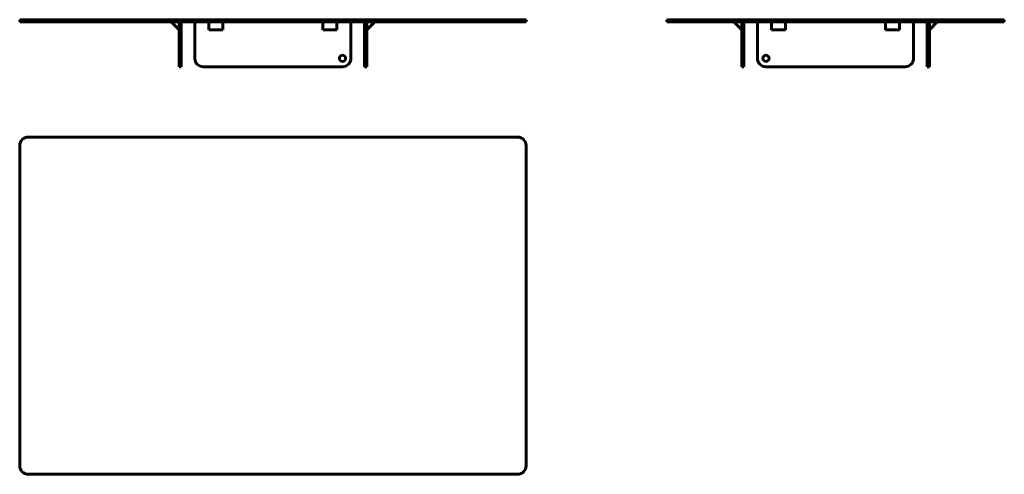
# Model space of a CAD drawing. Header units: inches. Extents: x 19 to 719, y -278 to 46.
import ezdxf

# ---------------------------------------------------------------- set-up
doc = ezdxf.new("R2010")
doc.units = ezdxf.units.IN
doc.header["$MEASUREMENT"] = 0
for name, color, linetype, lineweight in [('Front', 7, 'Continuous', 60), ('Side', 7, 'Continuous', 60), ('Top', 7, 'Continuous', 60)]:
    doc.layers.add(name, color=color, linetype=linetype, lineweight=lineweight)

msp = doc.modelspace()

# ---------------------------------------------------------------- linework, layer by layer
at = {"layer": 'Front'}
for p, q in [((18.62, 45.7), (18.62, 44.2)), ((24.62, 45.7), (18.62, 45.7)), ((18.62, 44.2), (24.62, 44.2)), ((24.62, 45.7), (372.62, 45.7)), ((372.62, 44.2), (24.62, 44.2)), ((126.26, 44.2), (131.92, 38.54)), ((131.92, 18.19), (131.92, 44.2)), ((133.42, 44.2), (133.42, 18.19)), ((143.12, 44.2), (143.12, 18.19)), ((153.12, 38.54), (153.12, 44.2)), ((163.12, 44.2), (163.12, 38.54)), ((234.12, 38.54), (234.12, 44.2)), ((244.12, 44.2), (244.12, 38.54)), ((254.12, 18.21), (254.12, 44.2)), ((263.83, 18.19), (263.83, 44.2)), ((265.33, 44.2), (265.33, 18.19)), ((265.33, 38.54), (270.98, 44.2)), ((378.62, 45.7), (372.62, 45.7)), ((372.62, 44.2), (378.62, 44.2)), ((378.62, 44.2), (378.62, 45.7)), ((163.12, 38.54), (153.12, 38.54)), ((244.12, 38.54), (234.12, 38.54)), ((131.92, 18.19), (131.92, 12.19)), ((133.42, 12.19), (133.42, 18.19)), ((263.83, 18.19), (263.83, 12.19)), ((265.33, 12.19), (265.33, 18.19)), ((131.92, 12.19), (133.42, 12.19)), ((149.12, 12.19), (248.1, 12.19)), ((263.83, 12.19), (265.33, 12.19))]:
    msp.add_line(p, q, dxfattribs=at)
for centre, radius, start, end in [((149.12, 18.19), 6, 180, 270), ((248.12, 18.19), 2.22, 90, 270), ((248.1, 18.21), 6.02, 270, 360), ((248.12, 18.19), 2.22, 270, 90)]:
    msp.add_arc(centre, radius, start, end, dxfattribs=at)
at = {"layer": 'Side'}
for p, q in [((478.6, 45.7), (478.6, 44.2)), ((484.6, 45.7), (478.6, 45.7)), ((478.6, 44.2), (484.6, 44.2)), ((484.6, 45.7), (712.6, 45.7)), ((712.6, 44.2), (484.6, 44.2)), ((526.24, 44.2), (531.89, 38.54)), ((531.89, 18.19), (531.89, 44.2)), ((533.39, 44.2), (533.39, 18.19)), ((543.1, 44.2), (543.1, 18.21)), ((553.1, 38.54), (553.1, 44.2)), ((563.1, 44.2), (563.1, 38.54)), ((634.1, 38.54), (634.1, 44.2)), ((644.1, 44.2), (644.1, 38.54)), ((654.1, 18.19), (654.1, 44.2)), ((663.8, 18.19), (663.8, 44.2)), ((665.3, 44.2), (665.3, 18.19)), ((665.3, 38.54), (670.96, 44.2)), ((718.6, 45.7), (712.6, 45.7)), ((712.6, 44.2), (718.6, 44.2)), ((718.6, 44.2), (718.6, 45.7)), ((563.1, 38.54), (553.1, 38.54)), ((644.1, 38.54), (634.1, 38.54)), ((531.89, 18.19), (531.89, 12.19)), ((533.39, 12.19), (533.39, 18.19)), ((663.8, 18.19), (663.8, 12.19)), ((665.3, 12.19), (665.3, 18.19)), ((531.89, 12.19), (533.39, 12.19)), ((549.12, 12.19), (648.1, 12.19)), ((663.8, 12.19), (665.3, 12.19))]:
    msp.add_line(p, q, dxfattribs=at)
for centre, radius, start, end in [((549.12, 18.21), 6.02, 180, 270), ((549.1, 18.19), 2.22, 90, 270), ((549.1, 18.19), 2.22, 270, 90), ((648.1, 18.19), 6, 270, 360)]:
    msp.add_arc(centre, radius, start, end, dxfattribs=at)
at = {"layer": 'Top'}
for p, q in [((372.62, -37.81), (24.6, -37.81)), ((18.6, -43.81), (18.6, -271.81)), ((378.6, -271.81), (378.6, -43.78)), ((24.6, -277.81), (372.6, -277.81))]:
    msp.add_line(p, q, dxfattribs=at)
for centre, radius, start, end in [((24.6, -43.81), 6, 90, 180), ((372.62, -43.78), 5.97, 0, 90), ((24.6, -271.81), 6, 180, 270), ((372.6, -271.81), 6, 270, 0)]:
    msp.add_arc(centre, radius, start, end, dxfattribs=at)

doc.saveas('drawing.dxf')
